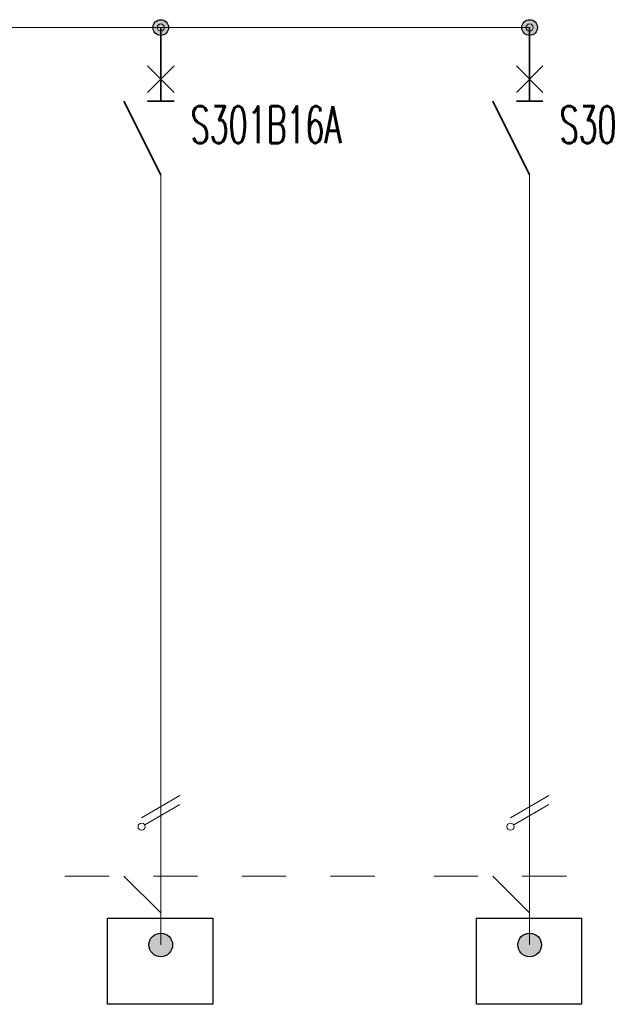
# Model space of a CAD drawing. Header units: millimetres. Extents: x -84458 to 77911, y -55868 to -29230.
# Tile 101 of 103: x 76548 to 76949, y -32626 to -31958. Entities that reach past the tile are written whole.
import ezdxf

# ---------------------------------------------------------------- set-up
doc = ezdxf.new("R2010")
doc.units = ezdxf.units.MM
doc.linetypes.add('SOLID', pattern=[0])
doc.layers.add('1', color=7, linetype='SOLID')
doc.layers.add('CIENKA', color=7, linetype='Continuous', lineweight=20)
doc.layers.add('obwód gniazd', color=1, linetype='Continuous', lineweight=25)
doc.styles.add('SIMPLEX', font='SIMPLEX.shx', dxfattribs={"width": 0.6, "height": 25})

msp = doc.modelspace()

# ---------------------------------------------------------------- hatches: boundary and pattern name
at = {"layer": 'obwód gniazd'}
for points in [[(76638.53, -31963.15, 1), (76649.15, -31963.15, 1)], [(76888.53, -31963.15, 1), (76899.15, -31963.15, 1)], [(76635.81, -32585.4, 1), (76651.86, -32585.4, 1)], [(76885.81, -32585.4, 1), (76901.86, -32585.4, 1)]]:
    msp.add_hatch(color=256, dxfattribs=at).paths.add_polyline_path(points)

# ---------------------------------------------------------------- linework, layer by layer
at = {"layer": '1', "lineweight": 15}
for p, q in [((75894.14, -31963.15), (76893.84, -31963.15)), ((76643.84, -32063.15), (76643.84, -32088.65)), ((76893.84, -32063.15), (76893.84, -32088.65)), ((76630.84, -32499.15), (76656.84, -32484.15)), ((76880.84, -32499.15), (76906.84, -32484.15)), ((76633.04, -32503.95), (76656.84, -32490.15)), ((76883.04, -32503.95), (76906.84, -32490.15)), ((76578.84, -32538.65), (76608.84, -32538.65)), ((76578.84, -32538.65), (76608.84, -32538.65)), ((76618.84, -32538.65), (76643.84, -32563.65)), ((76638.84, -32538.65), (76668.84, -32538.65)), ((76698.84, -32538.65), (76728.84, -32538.65)), ((76758.84, -32538.65), (76788.84, -32538.65)), ((76758.84, -32538.65), (76788.84, -32538.65)), ((76758.84, -32538.65), (76788.84, -32538.65)), ((76758.84, -32538.65), (76788.84, -32538.65)), ((76828.84, -32538.65), (76858.84, -32538.65)), ((76828.84, -32538.65), (76858.84, -32538.65)), ((76828.84, -32538.65), (76858.84, -32538.65)), ((76828.84, -32538.65), (76858.84, -32538.65)), ((76868.84, -32538.65), (76893.84, -32563.65)), ((76888.84, -32538.65), (76918.84, -32538.65))]:
    msp.add_line(p, q, dxfattribs=at)
at = {"layer": '1', "lineweight": 35}
for p, q in [((76643.84, -31963.15), (76643.84, -32013.15)), ((76893.84, -31963.15), (76893.84, -32013.15)), ((76652.84, -32007.15), (76634.84, -31989.15)), ((76634.84, -32007.15), (76652.84, -31989.15)), ((76902.84, -32007.15), (76884.84, -31989.15)), ((76884.84, -32007.15), (76902.84, -31989.15)), ((76643.84, -32063.15), (76618.84, -32013.15)), ((76652.84, -32013.15), (76634.84, -32013.15)), ((76893.84, -32063.15), (76868.84, -32013.15)), ((76902.84, -32013.15), (76884.84, -32013.15))]:
    msp.add_line(p, q, dxfattribs=at)
at = {"layer": '1', "lineweight": 15}
for centre in [(76643.84, -31963.15), (76893.84, -31963.15), (76630.89, -32505.15), (76880.89, -32505.15)]:
    msp.add_ellipse(centre, major_axis=(2.45, 0), ratio=0.979592, start_param=0, end_param=6.283184, dxfattribs=at)
at = {"layer": 'CIENKA'}
for p, q in [((76643.84, -32088.65), (76643.84, -32256.81)), ((76893.84, -32088.65), (76893.84, -32256.81)), ((76643.84, -32256.81), (76643.84, -32585.4)), ((76893.84, -32256.81), (76893.84, -32585.4))]:
    msp.add_line(p, q, dxfattribs=at)
at = {"layer": 'obwód gniazd'}
for points in [[(76607.82, -32567.35), (76679.04, -32567.35), (76679.04, -32625.67), (76607.82, -32625.67)], [(76857.82, -32567.35), (76929.04, -32567.35), (76929.04, -32625.67), (76857.82, -32625.67)]]:
    msp.add_lwpolyline(points, close=True, dxfattribs=at)
for centre, radius in [((76643.84, -31963.15), 5.31), ((76893.84, -31963.15), 5.31), ((76643.84, -32585.4), 8.03), ((76893.84, -32585.4), 8.03)]:
    msp.add_circle(centre, radius, dxfattribs=at)

# ---------------------------------------------------------------- texts
at = {"layer": '1', "style": 'SIMPLEX', "width": 0.6}
for p in [(76664.15, -32041.54), (76914.15, -32041.54)]:
    msp.add_text('S301B16A', height=25, dxfattribs=at).set_placement(p)

doc.saveas('drawing.dxf')
